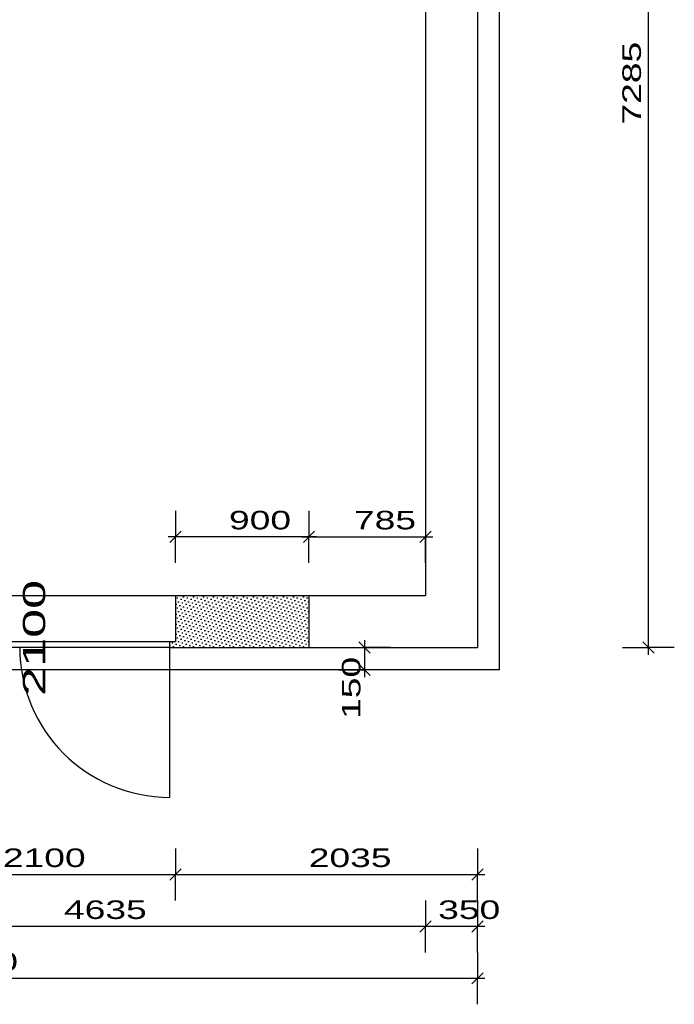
# Model space of a CAD drawing. Extents: x -196363 to 398972, y -489949 to -260582.
# Tile 112 of 256: x 138159 to 142572, y -379933 to -373298. Entities that reach past the tile are written whole.
import ezdxf

# ---------------------------------------------------------------- set-up
doc = ezdxf.new("R2010")
doc.units = 0
doc.header["$MEASUREMENT"] = 0
for name, color, linetype in [('bourani', 15, 'Continuous'), ('dvere', 1, 'Continuous'), ('koty', 1, 'Continuous'), ('noszdiv', 1, 'Continuous'), ('srafbourani', 15, 'Continuous')]:
    doc.layers.add(name, color=color, linetype=linetype)
doc.styles.add('SPIRITTXTSTYLE1', font='ROMAN')
doc.linetypes.add('CERCH2', pattern='A,0,-1,[17,dur+dsp vaclavov.shx,S=0.003401,R=0,X=-1,Y=0],0', length=1)
doc.dimstyles.new('SPIRITSTYLE150', dxfattribs={"dimtxt": 125, "dimasz": 12.7, "dimexe": 175, "dimexo": 977.326538, "dimgap": 50, "dimtad": 1, "dimdec": 3, "dimzin": 0, "dimdsep": 46, "dimlunit": 7, "dimtxsty": 'SPIRITTXTSTYLE1', "dimblk1": '_TICKMARKS150', "dimblk2": '_TICKMARKS150', "dimsah": 1, "dimcen": 0.09, "dimdle": 50, "dimclrd": 1, "dimclre": 1, "dimclrt": 1, "dimadec": 0, "dimazin": 0, "dimtfac": 1, "dimtdec": 4, "dimtofl": 0, "dimtmove": 1, "dimatfit": 0, "dimfxl": 0, "dimtolj": 1, "dimtzin": 0, "dimarcsym": 0})
doc.dimstyles.new('SPIRITSTYLE30', dxfattribs={"dimtxt": 125, "dimasz": 12.7, "dimexe": 175, "dimexo": 1354.680298, "dimgap": 50, "dimtad": 1, "dimdec": 3, "dimzin": 0, "dimdsep": 46, "dimlunit": 7, "dimtxsty": 'SPIRITTXTSTYLE1', "dimblk1": '_TICKMARKS30', "dimblk2": '_TICKMARKS30', "dimsah": 1, "dimcen": 0.09, "dimdle": 50, "dimclrd": 1, "dimclre": 1, "dimclrt": 1, "dimadec": 0, "dimazin": 0, "dimtfac": 1, "dimtdec": 4, "dimtofl": 0, "dimtmove": 1, "dimatfit": 0, "dimfxl": 0, "dimtolj": 1, "dimtzin": 0, "dimarcsym": 0})
doc.dimstyles.new('SPIRITSTYLE31', dxfattribs={"dimtxt": 125, "dimasz": 12.7, "dimexe": 175, "dimexo": 1704.674438, "dimgap": 50, "dimtad": 1, "dimdec": 3, "dimzin": 0, "dimdsep": 46, "dimlunit": 7, "dimtxsty": 'SPIRITTXTSTYLE1', "dimblk1": '_TICKMARKS31', "dimblk2": '_TICKMARKS31', "dimsah": 1, "dimcen": 0.09, "dimdle": 50, "dimclrd": 1, "dimclre": 1, "dimclrt": 1, "dimadec": 0, "dimazin": 0, "dimtfac": 1, "dimtdec": 4, "dimtofl": 0, "dimtmove": 1, "dimatfit": 0, "dimfxl": 0, "dimtolj": 1, "dimtzin": 0, "dimarcsym": 0})
doc.dimstyles.new('SPIRITSTYLE32', dxfattribs={"dimtxt": 125, "dimasz": 12.7, "dimexe": 175, "dimexo": 2054.668457, "dimgap": 50, "dimtad": 1, "dimdec": 3, "dimzin": 0, "dimdsep": 46, "dimlunit": 7, "dimtxsty": 'SPIRITTXTSTYLE1', "dimblk1": '_TICKMARKS32', "dimblk2": '_TICKMARKS32', "dimsah": 1, "dimcen": 0.09, "dimdle": 50, "dimclrd": 1, "dimclre": 1, "dimclrt": 1, "dimadec": 0, "dimazin": 0, "dimtfac": 1, "dimtdec": 4, "dimtofl": 0, "dimtmove": 1, "dimatfit": 0, "dimfxl": 0, "dimtolj": 1, "dimtzin": 0, "dimarcsym": 0})
doc.dimstyles.new('SPIRITSTYLE359', dxfattribs={"dimtxt": 125, "dimasz": 12.7, "dimexe": 175, "dimexo": 2940.319824, "dimgap": 50, "dimtad": 1, "dimdec": 3, "dimzin": 0, "dimdsep": 46, "dimlunit": 7, "dimtxsty": 'SPIRITTXTSTYLE1', "dimblk1": '_TICKMARKS359', "dimblk2": '_TICKMARKS359', "dimsah": 1, "dimcen": 0.09, "dimdle": 50, "dimclrd": 1, "dimclre": 1, "dimclrt": 1, "dimadec": 0, "dimazin": 0, "dimtfac": 1, "dimtdec": 4, "dimtofl": 0, "dimtmove": 1, "dimatfit": 0, "dimfxl": 0, "dimtolj": 1, "dimtzin": 0, "dimarcsym": 0})
doc.dimstyles.new('SPIRITSTYLE714', dxfattribs={"dimtxt": 125, "dimasz": 12.7, "dimexe": 175, "dimexo": 220.609955, "dimgap": 50, "dimtad": 1, "dimdec": 3, "dimzin": 0, "dimdsep": 46, "dimlunit": 7, "dimtxsty": 'SPIRITTXTSTYLE1', "dimblk1": '_TICKMARKS714', "dimblk2": '_TICKMARKS714', "dimsah": 1, "dimcen": 0.09, "dimdle": 50, "dimclrd": 1, "dimclre": 1, "dimclrt": 1, "dimadec": 0, "dimazin": 0, "dimtfac": 1, "dimtdec": 4, "dimtofl": 0, "dimtmove": 1, "dimatfit": 0, "dimfxl": 0, "dimtolj": 1, "dimtzin": 0, "dimarcsym": 0})
doc.dimstyles.new('SPIRITSTYLE715', dxfattribs={"dimtxt": 125, "dimasz": 12.7, "dimexe": 175, "dimexo": 220.60997, "dimgap": 50, "dimtad": 1, "dimdec": 3, "dimzin": 0, "dimdsep": 46, "dimlunit": 7, "dimtxsty": 'SPIRITTXTSTYLE1', "dimblk1": '_TICKMARKS715', "dimblk2": '_TICKMARKS715', "dimsah": 1, "dimcen": 0.09, "dimdle": 50, "dimclrd": 1, "dimclre": 1, "dimclrt": 1, "dimadec": 0, "dimazin": 0, "dimtfac": 1, "dimtdec": 4, "dimtofl": 0, "dimtmove": 1, "dimatfit": 0, "dimfxl": 0, "dimtolj": 1, "dimtzin": 0, "dimarcsym": 0})

# ---------------------------------------------------------------- blocks, each defined once
blk = doc.blocks.new('_TICKMARKS30')
at = {"color": 1, "linetype": 'Continuous'}
blk.add_line((-3, -3), (3, 3), dxfattribs=at)
blk = doc.blocks.new('*D607')
at = {"color": 1, "linetype": 'Continuous', "ltscale": 300}
for p, q in [((137109.15625, -378882.5625, 1723.800049), (137109.15625, -379057.53125, 1723.800049)), ((139209.171875, -378882.5625, 1723.800049), (139209.171875, -379057.53125, 1723.800049)), ((137059.15625, -379057.53125, 1723.800049), (139259.15625, -379057.53125, 1723.800049)), ((137109.15625, -379232.53125, 1723.800049), (137109.15625, -379057.53125, 1723.800049)), ((139209.171875, -379232.53125, 1723.800049), (139209.171875, -379057.53125, 1723.800049))]:
    blk.add_line(p, q, dxfattribs=at)
at = {"color": 1, "linetype": 'Continuous', "ltscale": 300, "xscale": 12.69999980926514, "yscale": 12.69999980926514, "zscale": 12.69999980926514, "rotation": 180.0000050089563}
blk.add_blockref('_TICKMARKS30', (137109.15625, -379057.53125, 1723.800049), dxfattribs=at)
at = {"color": 1, "linetype": 'Continuous', "ltscale": 300, "xscale": 12.69999980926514, "yscale": 12.69999980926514, "zscale": 12.69999980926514}
blk.add_blockref('_TICKMARKS30', (139209.171875, -379057.53125, 1723.800049), dxfattribs=at)
at = {"color": 1, "linetype": 'Continuous', "ltscale": 300, "style": 'SPIRITTXTSTYLE1', "width": 1.5}
blk.add_text('2100', height=125, dxfattribs=at).set_placement((138046.0625, -379007.5625, 1723.800049))
blk = doc.blocks.new('*D608')
at = {"color": 1, "linetype": 'Continuous', "ltscale": 300}
for p, q in [((139209.171875, -378882.5625, 1723.800049), (139209.171875, -379057.53125, 1723.800049)), ((141244.1875, -378882.5625, 1723.800049), (141244.1875, -379057.53125, 1723.800049)), ((139159.171875, -379057.53125, 1723.800049), (141294.1875, -379057.53125, 1723.800049)), ((139209.171875, -379232.53125, 1723.800049), (139209.171875, -379057.53125, 1723.800049)), ((141244.1875, -379232.53125, 1723.800049), (141244.1875, -379057.53125, 1723.800049))]:
    blk.add_line(p, q, dxfattribs=at)
at = {"color": 1, "linetype": 'Continuous', "ltscale": 300, "xscale": 12.69999980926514, "yscale": 12.69999980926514, "zscale": 12.69999980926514, "rotation": 180.0000050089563}
blk.add_blockref('_TICKMARKS30', (139209.171875, -379057.53125, 1723.800049), dxfattribs=at)
at = {"color": 1, "linetype": 'Continuous', "ltscale": 300, "xscale": 12.69999980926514, "yscale": 12.69999980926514, "zscale": 12.69999980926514}
blk.add_blockref('_TICKMARKS30', (141244.1875, -379057.53125, 1723.800049), dxfattribs=at)
at = {"color": 1, "linetype": 'Continuous', "ltscale": 300, "style": 'SPIRITTXTSTYLE1', "width": 1.5}
blk.add_text('2035', height=125, dxfattribs=at).set_placement((140107.625, -379007.5625, 1723.800049))
blk = doc.blocks.new('_TICKMARKS31')
at = {"color": 1, "linetype": 'Continuous'}
blk.add_line((-3, -3), (3, 3), dxfattribs=at)
blk = doc.blocks.new('*D609')
at = {"color": 1, "linetype": 'Continuous', "ltscale": 300}
for p, q in [((140894.203125, -379232.53125, 1723.800049), (140894.203125, -379407.53125, 1723.800049)), ((141244.1875, -379232.53125, 1723.800049), (141244.1875, -379407.53125, 1723.800049)), ((141294.1875, -379407.53125, 1723.800049), (140844.203125, -379407.53125, 1723.800049)), ((140894.203125, -379582.53125, 1723.800049), (140894.203125, -379407.53125, 1723.800049)), ((141244.1875, -379582.53125, 1723.800049), (141244.1875, -379407.53125, 1723.800049))]:
    blk.add_line(p, q, dxfattribs=at)
at = {"color": 1, "linetype": 'Continuous', "ltscale": 300, "xscale": 12.69999980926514, "yscale": 12.69999980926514, "zscale": 12.69999980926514}
for p, rotation in [((140894.203125, -379407.53125, 1723.800049), 180.0000050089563), ((141244.1875, -379407.53125, 1723.800049), 360.0000100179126)]:
    blk.add_blockref('_TICKMARKS31', p, dxfattribs=dict(at, rotation=rotation))
at = {"color": 1, "linetype": 'Continuous', "ltscale": 300, "style": 'SPIRITTXTSTYLE1', "width": 1.5}
blk.add_text('350', height=125, rotation=360.0000100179, dxfattribs=at).set_placement((140979.90625, -379357.5625, 1723.800049))
blk = doc.blocks.new('_TICKMARKS32')
at = {"color": 1, "linetype": 'Continuous'}
blk.add_line((-3, -3), (3, 3), dxfattribs=at)
blk = doc.blocks.new('*D610')
at = {"color": 1, "linetype": 'Continuous', "ltscale": 300}
for p, q in [((136259.1875, -379232.53125, 1723.800049), (136259.1875, -379407.53125, 1723.800049)), ((140894.203125, -379232.53125, 1723.800049), (140894.203125, -379407.53125, 1723.800049)), ((140944.1875, -379407.53125, 1723.800049), (136209.203125, -379407.53125, 1723.800049)), ((136259.1875, -379582.53125, 1723.800049), (136259.1875, -379407.53125, 1723.800049)), ((140894.203125, -379582.53125, 1723.800049), (140894.203125, -379407.53125, 1723.800049))]:
    blk.add_line(p, q, dxfattribs=at)
at = {"color": 1, "linetype": 'Continuous', "ltscale": 300, "xscale": 12.69999980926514, "yscale": 12.69999980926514, "zscale": 12.69999980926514}
for p, rotation in [((136259.1875, -379407.53125, 1723.800049), 180.0000050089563), ((140894.203125, -379407.53125, 1723.800049), 360.0000100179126)]:
    blk.add_blockref('_TICKMARKS32', p, dxfattribs=dict(at, rotation=rotation))
at = {"color": 1, "linetype": 'Continuous', "ltscale": 300, "style": 'SPIRITTXTSTYLE1', "width": 1.5}
blk.add_text('4635', height=125, rotation=360.0000100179, dxfattribs=at).set_placement((138457.640625, -379357.5625, 1723.800049))
blk = doc.blocks.new('*D613')
at = {"color": 1, "linetype": 'Continuous', "ltscale": 300}
for p, q in [((134174.15625, -379582.53125, 1723.800049), (134174.15625, -379757.53125, 1723.800049)), ((141244.1875, -379582.53125, 1723.800049), (141244.1875, -379757.53125, 1723.800049)), ((141294.1875, -379757.53125, 1723.800049), (134124.171875, -379757.53125, 1723.800049)), ((134174.15625, -379932.53125, 1723.800049), (134174.15625, -379757.53125, 1723.800049)), ((141244.1875, -379932.53125, 1723.800049), (141244.1875, -379757.53125, 1723.800049))]:
    blk.add_line(p, q, dxfattribs=at)
at = {"color": 1, "linetype": 'Continuous', "ltscale": 300, "xscale": 12.69999980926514, "yscale": 12.69999980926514, "zscale": 12.69999980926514}
for p, rotation in [((134174.15625, -379757.53125, 1723.800049), 180.0000050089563), ((141244.1875, -379757.53125, 1723.800049), 360.0000100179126)]:
    blk.add_blockref('_TICKMARKS32', p, dxfattribs=dict(at, rotation=rotation))
at = {"color": 1, "linetype": 'Continuous', "ltscale": 300, "style": 'SPIRITTXTSTYLE1', "width": 1.5}
blk.add_text('7070', height=125, rotation=360.0000100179, dxfattribs=at).set_placement((137590.125, -379707.5625, 1723.800049))
blk = doc.blocks.new('_TICKMARKS150')
at = {"color": 1, "linetype": 'Continuous'}
blk.add_line((-3, -3), (3, 3), dxfattribs=at)
blk = doc.blocks.new('*D844')
at = {"color": 1, "linetype": 'Continuous', "ltscale": 300}
for p, q in [((142396.515625, -377577.875, 1723.800049), (142396.515625, -370192.90625, 1723.800049)), ((142221.515625, -370242.90625, 1723.800049), (142396.515625, -370242.90625, 1723.800049)), ((142571.515625, -370242.90625, 1723.800049), (142396.515625, -370242.90625, 1723.800049)), ((142221.515625, -377527.875, 1723.800049), (142396.515625, -377527.875, 1723.800049)), ((142571.515625, -377527.875, 1723.800049), (142396.515625, -377527.875, 1723.800049))]:
    blk.add_line(p, q, dxfattribs=at)
at = {"color": 1, "linetype": 'Continuous', "ltscale": 300, "xscale": 12.69999980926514, "yscale": 12.69999980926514, "zscale": 12.69999980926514}
for p, rotation in [((142396.515625, -370242.90625, 1723.800049), 90.00000250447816), ((142396.515625, -377527.875, 1723.800049), 270.0000006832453)]:
    blk.add_blockref('_TICKMARKS150', p, dxfattribs=dict(at, rotation=rotation))
at = {"color": 1, "linetype": 'Continuous', "ltscale": 300, "style": 'SPIRITTXTSTYLE1', "width": 1.5}
blk.add_text('7285', height=125, rotation=90.0000025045, dxfattribs=at).set_placement((142346.515625, -374004.40625, 1723.800049))
blk = doc.blocks.new('_TICKMARKS359')
at = {"color": 1, "linetype": 'Continuous'}
blk.add_line((-3, -3), (3, 3), dxfattribs=at)
blk = doc.blocks.new('*D846')
at = {"color": 1, "linetype": 'Continuous', "ltscale": 300}
for p, q in [((140483.984375, -377477.875, 1723.800049), (140483.984375, -377727.875, 1723.800049)), ((140308.984375, -377527.875, 1723.800049), (140483.984375, -377527.875, 1723.800049)), ((140658.96875, -377527.875, 1723.800049), (140483.984375, -377527.875, 1723.800049)), ((140308.984375, -377677.875, 1723.800049), (140483.984375, -377677.875, 1723.800049)), ((140658.96875, -377677.875, 1723.800049), (140483.984375, -377677.875, 1723.800049))]:
    blk.add_line(p, q, dxfattribs=at)
at = {"color": 1, "linetype": 'Continuous', "ltscale": 300, "xscale": 12.69999980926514, "yscale": 12.69999980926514, "zscale": 12.69999980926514}
for p, rotation in [((140483.984375, -377527.875, 1723.800049), 90.00000250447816), ((140483.984375, -377677.875, 1723.800049), -90.00000250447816)]:
    blk.add_blockref('_TICKMARKS359', p, dxfattribs=dict(at, rotation=rotation))
at = {"color": 1, "linetype": 'Continuous', "ltscale": 300, "style": 'SPIRITTXTSTYLE1', "width": 1.5}
blk.add_text('150', height=125, rotation=450.0000193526, dxfattribs=at).set_placement((140455.84375, -378009.59375, 1723.800049))
blk = doc.blocks.new('_TICKMARKS714')
at = {"color": 1, "linetype": 'Continuous'}
blk.add_line((-3, -3), (3, 3), dxfattribs=at)
blk = doc.blocks.new('*D1691')
at = {"color": 1, "linetype": 'Continuous', "ltscale": 300}
for p, q in [((140109.203125, -376607.25, 1723.800049), (140109.203125, -376782.25, 1723.800049)), ((140894.203125, -376607.25, 1723.800049), (140894.203125, -376782.25, 1723.800049)), ((140059.203125, -376782.25, 1723.800049), (140944.1875, -376782.25, 1723.800049)), ((140109.203125, -376957.25, 1723.800049), (140109.203125, -376782.25, 1723.800049)), ((140894.203125, -376957.25, 1723.800049), (140894.203125, -376782.25, 1723.800049))]:
    blk.add_line(p, q, dxfattribs=at)
at = {"color": 1, "linetype": 'Continuous', "ltscale": 300, "xscale": 12.69999980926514, "yscale": 12.69999980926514, "zscale": 12.69999980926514, "rotation": 180.0000050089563}
blk.add_blockref('_TICKMARKS714', (140109.203125, -376782.25, 1723.800049), dxfattribs=at)
at = {"color": 1, "linetype": 'Continuous', "ltscale": 300, "xscale": 12.69999980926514, "yscale": 12.69999980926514, "zscale": 12.69999980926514}
blk.add_blockref('_TICKMARKS714', (140894.203125, -376782.25, 1723.800049), dxfattribs=at)
at = {"color": 1, "linetype": 'Continuous', "ltscale": 300, "style": 'SPIRITTXTSTYLE1', "width": 1.5}
blk.add_text('785', height=125, dxfattribs=at).set_placement((140412.421875, -376732.28125, 1723.800049))
blk = doc.blocks.new('_TICKMARKS715')
at = {"color": 1, "linetype": 'Continuous'}
blk.add_line((-3, -3), (3, 3), dxfattribs=at)
blk = doc.blocks.new('*D1692')
at = {"color": 1, "linetype": 'Continuous', "ltscale": 300}
for p, q in [((139209.171875, -376607.25, 1723.800049), (139209.171875, -376782.25, 1723.800049)), ((140109.203125, -376607.25, 1723.800049), (140109.203125, -376782.25, 1723.800049)), ((140159.203125, -376782.25, 1723.800049), (139159.171875, -376782.25, 1723.800049)), ((139209.171875, -376957.25, 1723.800049), (139209.171875, -376782.25, 1723.800049)), ((140109.203125, -376957.25, 1723.800049), (140109.203125, -376782.25, 1723.800049))]:
    blk.add_line(p, q, dxfattribs=at)
at = {"color": 1, "linetype": 'Continuous', "ltscale": 300, "xscale": 12.69999980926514, "yscale": 12.69999980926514, "zscale": 12.69999980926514}
for p, rotation in [((139209.171875, -376782.25, 1723.800049), 180.0000050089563), ((140109.203125, -376782.25, 1723.800049), 360.0000100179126)]:
    blk.add_blockref('_TICKMARKS715', p, dxfattribs=dict(at, rotation=rotation))
at = {"color": 1, "linetype": 'Continuous', "ltscale": 300, "style": 'SPIRITTXTSTYLE1', "width": 1.5}
blk.add_text('900', height=125, rotation=360.0000100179, dxfattribs=at).set_placement((139569.90625, -376732.28125, 1723.800049))

msp = doc.modelspace()

# ---------------------------------------------------------------- hatches: boundary and pattern name
at = {"layer": 'srafbourani', "linetype": 'Continuous', "ltscale": 300}
h = msp.add_hatch(dxfattribs=at)
h.set_pattern_fill('Nasyp-1', color=15, scale=23.8125, angle=45.000008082, style=0, pattern_type=2)
h.set_pattern_definition([(45.000008, (858026.688, -24615.152), (-8.41899395, 25.25696945), [0, -23.8125])])
h.paths.add_polyline_path([(140109.20312, -377527.875), (140109.20312, -377177.875), (139209.17188, -377177.875), (139209.17188, -377487.84375), (139169.1875, -377487.84375), (139169.1875, -377527.875), (139209.17188, -377527.875)], flags=0)

# ---------------------------------------------------------------- linework, layer by layer
at = {"layer": 'bourani', "color": 15, "linetype": 'CERCH2', "ltscale": 300}
for p, q in [((137149.1875, -377487.84375, 3447.6001), (139169.1875, -377487.84375, 3447.6001)), ((139169.1875, -377527.875, 3447.6001), (137149.1875, -377527.875, 3447.6001))]:
    msp.add_line(p, q, dxfattribs=at)
at = {"layer": 'bourani', "color": 15, "linetype": 'Continuous', "ltscale": 300}
msp.add_line((139169.1875, -377527.875, 3447.6001), (139169.1875, -378537.875, 3447.6001), dxfattribs=at)
msp.add_arc((139169.1875, -377527.875, 3447.6001), 1009.99707, 180.000005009, 270.000000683, dxfattribs=at)
at = {"layer": 'dvere', "color": 15, "linetype": 'Continuous', "ltscale": 300}
for p, q in [((139169.1875, -377487.84375, 3447.6001), (139209.17188, -377487.84375, 3447.6001)), ((139169.1875, -377487.84375, 3447.6001), (139169.1875, -377527.875, 3447.6001)), ((139169.1875, -377527.875, 3447.6001), (139209.17188, -377527.875, 3447.6001))]:
    msp.add_line(p, q, dxfattribs=at)
at = {"layer": 'noszdiv', "color": 1, "linetype": 'CERCH2', "ltscale": 300}
for p, q in [((141394.15625, -377677.875, 2623.80005), (141394.15625, -370042.90625, 2623.80005)), ((137109.15625, -377177.875, 2623.80005), (139209.17188, -377177.875, 2623.80005)), ((141394.15625, -377677.875, 2623.80005), (134324.125, -377677.875, 2623.80005))]:
    msp.add_line(p, q, dxfattribs=at)
at = {"layer": 'noszdiv', "color": 1, "linetype": 'Continuous', "ltscale": 300}
for p, q in [((141244.1875, -370242.90625, 2623.80005), (141244.1875, -377527.875, 2623.80005)), ((140894.20312, -370592.90625, 2623.80005), (140894.20312, -377177.875, 2623.80005)), ((140109.20312, -377177.875, 2623.80005), (140894.20312, -377177.875, 2623.80005)), ((140109.20312, -377527.875, 2623.80005), (141244.1875, -377527.875, 2623.80005))]:
    msp.add_line(p, q, dxfattribs=at)
at = {"layer": 'noszdiv', "color": 15, "linetype": 'Continuous', "ltscale": 300}
for p, q in [((139209.17188, -377177.875, 2623.80005), (140109.20312, -377177.875, 2623.80005)), ((139209.17188, -377177.875, 2623.80005), (139209.17188, -377487.84375, 2623.80005)), ((139209.17188, -377527.875, 2623.80005), (140109.20312, -377527.875, 2623.80005))]:
    msp.add_line(p, q, dxfattribs=at)
at = {"layer": 'srafbourani', "color": 15, "linetype": 'Continuous', "ltscale": 300}
msp.add_line((140109.20312, -377177.875, 1723.80005), (140109.20312, -377527.875, 1723.80005), dxfattribs=at)

# ---------------------------------------------------------------- texts
at = {"layer": 'bourani', "color": 15, "linetype": 'Continuous', "ltscale": 250, "style": 'SPIRITTXTSTYLE1', "width": 1.75}
msp.add_text('2100', height=150, rotation=90.000002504, dxfattribs=at).set_placement((138331.07812, -377853.8125))

# ---------------------------------------------------------------- dimensions: what is measured, and where the dimension line sits
at = {"layer": 'koty', "color": 1, "linetype": 'Continuous', "ltscale": 300}
dim = msp.add_linear_dim(base=(142396.51562, -377527.875, 1723.80005), p1=(141244.1875, -377527.875, 1723.80005), p2=(141244.1875, -370242.90625, 1723.80005), angle=90.000002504, dimstyle='SPIRITSTYLE150', dxfattribs=at)
dim.commit()
dim.dimension.update_dxf_attribs({"geometry": '*D844', "text_midpoint": (142396.51562, -373885.375, 1723.80005)})
for base, p1, p2, dimstyle, picture, middle in [((140109.20312, -376782.25, 1723.80005), (140109.20312, -377177.875, 1723.80005), (139209.17188, -377177.875, 1723.80005), 'SPIRITSTYLE715', '*D1692', (139659.1875, -376782.25, 1723.80005)), ((140109.20312, -376782.25, 1723.80005), (140109.20312, -377177.875, 1723.80005), (140894.20312, -377177.875, 1723.80005), 'SPIRITSTYLE714', '*D1691', (140501.70312, -376782.25, 1723.80005)), ((140894.20312, -379407.53125, 1723.80005), (140894.20312, -377177.875, 1723.80005), (136259.1875, -377177.875, 1723.80005), 'SPIRITSTYLE32', '*D610', (138576.70312, -379407.53125, 1723.80005)), ((141244.1875, -379407.53125, 1723.80005), (141244.1875, -377527.875, 1723.80005), (140894.20312, -377177.875, 1723.80005), 'SPIRITSTYLE31', '*D609', (141069.1875, -379407.53125, 1723.80005)), ((141244.1875, -379757.53125, 1723.80005), (141244.1875, -377527.875, 1723.80005), (134174.15625, -377527.875, 1723.80005), 'SPIRITSTYLE32', '*D613', (137709.17188, -379757.53125, 1723.80005)), ((137109.15625, -379057.53125, 1723.80005), (137109.15625, -377527.875, 1723.80005), (139209.17188, -377527.875, 1723.80005), 'SPIRITSTYLE30', '*D607', (138159.15625, -379057.53125, 1723.80005)), ((139209.17188, -379057.53125, 1723.80005), (139209.17188, -377527.875, 1723.80005), (141244.1875, -377527.875, 1723.80005), 'SPIRITSTYLE30', '*D608', (140226.67188, -379057.53125, 1723.80005))]:
    dim = msp.add_linear_dim(base=base, p1=p1, p2=p2, dimstyle=dimstyle, dxfattribs=at)
    dim.commit()
    dim.dimension.update_dxf_attribs({"geometry": picture, "text_midpoint": middle})
dim = msp.add_linear_dim(base=(140483.98438, -377527.875, 1723.80005), p1=(137368.65625, -377527.875, 1723.80005), p2=(137368.65625, -377677.875, 1723.80005), angle=90.000002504, dimstyle='SPIRITSTYLE359', dxfattribs=at)
dim.commit()
dim.dimension.update_dxf_attribs({"geometry": '*D846', "text_midpoint": (140604.65625, -378009.59375), "dimtype": 160})

doc.saveas('drawing.dxf')
